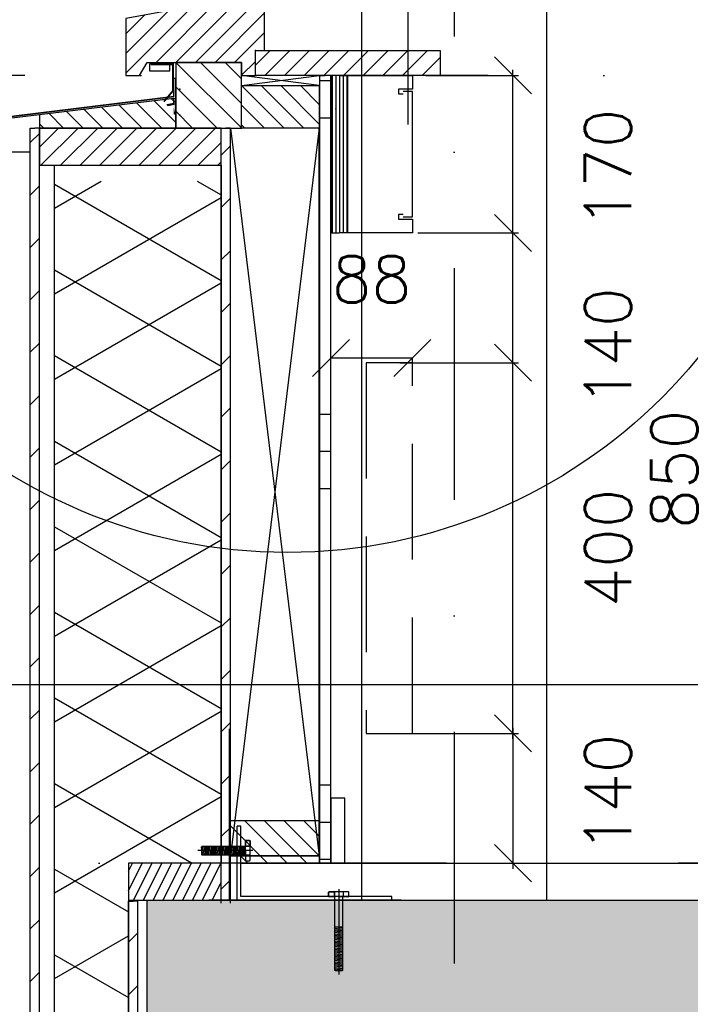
# Model space of a CAD drawing. Extents: x 0 to 259347, y 0 to 198427.
# Tile 19 of 54: x 115326 to 116051, y 102644 to 103706. Entities that reach past the tile are written whole.
import ezdxf

# ---------------------------------------------------------------- set-up
doc = ezdxf.new("R2010")
doc.units = 0
doc.header["$LTSCALE"] = 20
doc.header["$MEASUREMENT"] = 0
doc.header["$PDSIZE"] = -1
for name, pattern in [('DASHDOT', [25, 12.5, -6.25, 0, -6.25]), ('DD1', [2.66667, 1.66667, -0.5, 0, -0.5]), ('HIDDEN', [9.375, 6.25, -3.125])]:
    doc.linetypes.add(name, pattern=pattern)
doc.layers.get('0').update_dxf_attribs({"linetype": 'CONTINUOUS'})
doc.layers.get('DEFPOINTS').update_dxf_attribs({"linetype": 'CONTINUOUS'})
for name, color, linetype in [('_DETAILNUMMERS', 4, 'CONTINUOUS'), ('A--01A1_ACEER', 1, 'CONTINUOUS'), ('A--A21--_F-23-', 9, 'CONTINUOUS'), ('A--A23--_F--3-', 9, 'CONTINUOUS'), ('A--A25--_F--3-', 9, 'CONTINUOUS'), ('A--A30--_F--3-', 9, 'CONTINUOUS'), ('A--A35--_F--3-', 9, 'CONTINUOUS'), ('A--A35--_F-23-', 7, 'CONTINUOUS'), ('A--A42--_F-23-', 9, 'CONTINUOUS'), ('A--A42--_F123-', 9, 'CONTINUOUS'), ('A--L13D3_VLOEREN', 3, 'CONTINUOUS'), ('A--L21--', 3, 'CONTINUOUS'), ('A--L21--_F-23-', 4, 'CONTINUOUS'), ('A--L22--', 3, 'CONTINUOUS'), ('A--L22DC4_BINNENWAND', 4, 'HIDDEN'), ('A--L23--', 7, 'CONTINUOUS'), ('A--L23--_F--3-', 7, 'CONTINUOUS'), ('A--L25--', 7, 'CONTINUOUS'), ('A--L25--_F-23-', 7, 'CONTINUOUS'), ('A--L28D1_KONSTRUKTIES', 1, 'CONTINUOUS'), ('A--L30--', 7, 'CONTINUOUS'), ('A--L30--_F123-', 7, 'CONTINUOUS'), ('A--L31--', 2, 'CONTINUOUS'), ('A--L31--_F--3-', 7, 'CONTINUOUS'), ('A--L31D1_BUITENKOZIJN', 1, 'CONTINUOUS'), ('A--L35--', 7, 'CONTINUOUS'), ('A--L35--_F-23-', 7, 'CONTINUOUS'), ('A--L351-_F-23-', 7, 'CONTINUOUS'), ('A--L42--', 7, 'CONTINUOUS'), ('A--L42--_F--3-', 7, 'CONTINUOUS'), ('A--L42--_F-23-', 7, 'CONTINUOUS'), ('A--M$1A-_F123-', 1, 'CONTINUOUS'), ('A--T$1A-_F123_20', 1, 'CONTINUOUS'), ('STRAMIEN', 8, 'DD1'), ('X--LR---_CP', 7, 'CONTINUOUS')]:
    doc.layers.add(name, color=color, linetype=linetype)
doc.styles.add('ALFA-0_25', font='ROMANS')
doc.styles.add('HIEMSTRA', font='romans.shx')
doc.dimstyles.get("Standard").update_dxf_attribs({"dimscale": 40, "dimtxt": 2.5, "dimasz": 2, "dimexe": 0.3, "dimexo": 0.3, "dimgap": 2, "dimtad": 1, "dimdec": 0, "dimzin": 0, "dimdsep": 46, "dimtxsty": 'HIEMSTRA', "dimblk1": 'OBLIQUE', "dimblk2": 'OBLIQUE', "dimsah": 1, "dimcen": 0.09, "dimdle": 0.3, "dimclrd": 1, "dimclre": 1, "dimclrt": 3, "dimadec": 0, "dimazin": 0, "dimtfac": 1, "dimtdec": 4, "dimtix": 1, "dimtmove": 2, "dimatfit": 3, "dimldrblk": 'OBLIQUE', "dimfxl": 0, "dimtvp": 625, "dimtolj": 1, "dimtzin": 0, "dimarcsym": 0})
doc.dimstyles.new('STANDARD$0', dxfattribs={"dimscale": 50, "dimtxt": 2.5, "dimasz": 2, "dimexe": 2, "dimexo": 0, "dimgap": 2, "dimtad": 1, "dimdec": 0, "dimzin": 0, "dimdsep": 46, "dimtxsty": 'ALFA-0_25', "dimblk1": 'OBLIQUE', "dimblk2": 'OBLIQUE', "dimsah": 1, "dimcen": -3, "dimdle": 2, "dimclrd": 1, "dimclre": 1, "dimclrt": 2, "dimadec": 0, "dimazin": 0, "dimtfac": 0.666667, "dimtofl": 0, "dimtmove": 2, "dimatfit": 3, "dimldrblk": 'OBLIQUE', "dimfxl": 0, "dimtvp": 0.833333, "dimtolj": 1, "dimtzin": 0, "dimarcsym": 0})

# ---------------------------------------------------------------- blocks, each defined once
blk = doc.blocks.new('*U625')
at = {"layer": 'A--L23--_F--3-', "color": 2, "linetype": 'Continuous'}
blk.add_lwpolyline([(0, 0), (0, 20), (7890.2, 20), (7890.2, 0)], dxfattribs=at)
blk = doc.blocks.new('Q031612A')
at = {"layer": 'A--L35--_F-23-', "color": 1, "linetype": 'Continuous'}
for points in [[(0, 0), (0, 11), (-4.5, 11), (-5, 10.5), (-5, -10.5), (-4.5, -11), (0, -11), (0, -4.7), (-4.5, -4.7), (0, -4.7), (0, -11), (-4.5, -11), (-5, -10.5), (-5, -4.2), (-4.5, -4.7), (-5, -5.2)], [(-5, 4.4), (-4.5, 4.9), (-5, 5.4)], [(-4.5, 4.9), (0, 4.9), (0, -4.7)], [(1.7, 4.5), (0.6, -4.4)], [(0.6, 4.5), (0.6, -4.4)], [(3.2, 4.5), (2.1, -4.4)], [(4.7, 4.5), (3.6, -4.4)], [(6.2, 4.5), (5.1, -4.4)], [(7.7, 4.5), (6.6, -4.4)], [(9.2, 4.5), (8.1, -4.4)], [(10.7, 4.5), (9.6, -4.4)], [(12.3, 4.5), (11.2, -4.4)], [(13.8, 4.5), (12.7, -4.4)], [(15.3, 4.5), (14.2, -4.4)], [(16.8, 4.5), (15.7, -4.4)], [(18.3, 4.5), (17.2, -4.4)], [(19.8, 4.5), (18.7, -4.4)], [(21.3, 4.5), (20.2, -4.4)], [(22.8, 4.5), (21.7, -4.4)], [(24.3, 4.5), (23.2, -4.4)], [(25.9, 4.5), (24.8, -4.4)], [(27.4, 4.5), (26.3, -4.4)], [(28.9, 4.5), (27.8, -4.4)], [(30.4, 4.5), (29.3, -4.4)], [(31.9, 4.5), (30.8, -4.4)], [(33.4, 4.5), (32.3, -4.4)], [(34.9, 4.5), (33.8, -4.4)], [(36.4, 4.5), (35.3, -4.4)], [(37.9, 4.5), (36.8, -4.4)], [(39.5, 4.5), (38.4, -4.4)], [(41, 4.5), (39.9, -4.4)], [(42.5, 4.5), (41.4, -4.4)], [(44, 4.5), (42.9, -4.4)], [(45.5, 4.5), (44.4, -4.4)], [(47, 4.5), (45.9, -4.4)], [(47.6, -2.8), (47.5, -4.1)]]:
    blk.add_lwpolyline(points, dxfattribs=at)
blk.add_lwpolyline([(47.6, 4), (47.1, 4.5), (0, 4.5), (0, -4.4), (47.1, -4.4), (47.6, -3.9)], close=True, dxfattribs=at)
at = {"layer": 'A--L351-_F-23-', "color": 1, "linetype": 'DASHDOT'}
blk.add_lwpolyline([(-7.9, 0), (51.6, 0)], dxfattribs=at)
at = {"layer": 'X--LR---_CP', "color": 1, "linetype": 'DASHDOT'}
blk.add_point((0, 0), dxfattribs=at)
blk.add_point((0, 0), dxfattribs=at)
blk.add_point((0, 0), dxfattribs=at)
blk = doc.blocks.new('Q031612-')
at = {"layer": 'A--L35--_F-23-', "color": 1, "linetype": 'Continuous'}
for points in [[(0, 0), (0, 11), (-4.5, 11), (-5, 10.5), (-5, -10.5), (-4.5, -11), (0, -11), (0, -4.7), (-4.5, -4.7), (0, -4.7), (0, -11), (-4.5, -11), (-5, -10.5), (-5, -4.2), (-4.5, -4.7), (-5, -5.2)], [(-5, 4.4), (-4.5, 4.9), (-5, 5.4)], [(-4.5, 4.9), (0, 4.9), (0, -4.7)], [(34, 4.5), (32.9, -4.4)], [(33, 4.5), (33, -4.4)], [(35.6, 4.5), (34.5, -4.4)], [(37.1, 4.5), (36, -4.4)], [(38.6, 4.5), (37.5, -4.4)], [(40.1, 4.5), (39, -4.4)], [(41.6, 4.5), (40.5, -4.4)], [(43.1, 4.5), (42, -4.4)], [(44.6, 4.5), (43.5, -4.4)], [(46.1, 4.5), (45, -4.4)], [(47.6, 4.5), (46.5, -4.4)], [(49.2, 4.5), (48.1, -4.4)], [(50.7, 4.5), (49.6, -4.4)], [(52.2, 4.5), (51.1, -4.4)], [(53.7, 4.5), (52.6, -4.4)], [(55.2, 4.5), (54.1, -4.4)], [(56.7, 4.5), (55.6, -4.4)], [(58.2, 4.5), (57.1, -4.4)], [(59.7, 4.5), (58.6, -4.4)], [(61.3, 4.5), (60.2, -4.4)], [(62.8, 4.5), (61.7, -4.4)], [(64.3, 4.5), (63.2, -4.4)], [(65.8, 4.5), (64.7, -4.4)], [(67.3, 4.5), (66.2, -4.4)], [(68.8, 4.5), (67.7, -4.4)], [(70.3, 4.5), (69.2, -4.4)], [(71.8, 4.5), (70.7, -4.4)], [(73.3, 4.5), (72.2, -4.4)], [(74.9, 4.5), (73.8, -4.4)], [(76.4, 4.5), (75.3, -4.4)], [(77.9, 4.5), (76.8, -4.4)], [(79.4, 4.5), (78.3, -4.4)], [(80, -2.8), (79.8, -4.1)]]:
    blk.add_lwpolyline(points, dxfattribs=at)
blk.add_lwpolyline([(80, 4), (79.5, 4.5), (0, 4.5), (0, -4.4), (79.5, -4.4), (80, -3.9)], close=True, dxfattribs=at)
at = {"layer": 'A--L351-_F-23-', "color": 1, "linetype": 'DASHDOT'}
blk.add_lwpolyline([(-7.9, 0), (84, 0)], dxfattribs=at)
at = {"layer": 'X--LR---_CP', "color": 1, "linetype": 'DASHDOT'}
blk.add_point((0, 0), dxfattribs=at)
blk.add_point((0, 0), dxfattribs=at)
blk.add_point((0, 0), dxfattribs=at)
blk = doc.blocks.new('_OBLIQUE')
at = {"color": 0, "linetype": 'ByBlock'}
blk.add_line((-0.5, -0.5), (0.5, 0.5), dxfattribs=at)
blk = doc.blocks.new('*D258')
at = {"layer": 'A--M$1A-_F123-', "color": 1, "lineweight": -2}
for p, q in [((115827.6, 103335.9), (115864.9, 103335.9)), ((115858.9, 102929.9), (115858.9, 103341.9)), ((115736.9, 102935.9), (115864.9, 102935.9))]:
    blk.add_line(p, q, dxfattribs=at)
at = {"layer": 'DEFPOINTS', "color": 0}
for p in [(115821.6, 103335.9), (115858.9, 103335.9), (115730.9, 102935.9)]:
    blk.add_point(p, dxfattribs=at)
at = {"layer": 'A--M$1A-_F123-', "color": 1, "lineweight": -2, "xscale": 40, "yscale": 40, "zscale": 40}
for p, rotation in [((115858.9, 103335.9), 90), ((115858.9, 102935.9), 270)]:
    blk.add_blockref('_OBLIQUE', p, dxfattribs=dict(at, rotation=rotation))
at = {"layer": 'A--M$1A-_F123-', "color": 2, "insert": (115961.6, 103135.9), "char_height": 50, "attachment_point": 5, "rotation": 90, "style": 'HIEMSTRA'}
blk.add_mtext('\\A1;400', dxfattribs=at)
blk = doc.blocks.new('*D259')
at = {"layer": 'A--M$1A-_F123-', "color": 1, "lineweight": -2}
for p, q in [((115858.9, 102941.9), (115858.9, 102789.9)), ((115736.9, 102935.9), (115864.9, 102935.9)), ((115827.6, 102795.9), (115864.9, 102795.9))]:
    blk.add_line(p, q, dxfattribs=at)
at = {"layer": 'DEFPOINTS', "color": 0}
for p in [(115730.9, 102935.9), (115821.6, 102795.9), (115858.9, 102795.9)]:
    blk.add_point(p, dxfattribs=at)
at = {"layer": 'A--M$1A-_F123-', "color": 1, "lineweight": -2, "xscale": 40, "yscale": 40, "zscale": 40}
for p, rotation in [((115858.9, 102935.9), 90), ((115858.9, 102795.9), 270)]:
    blk.add_blockref('_OBLIQUE', p, dxfattribs=dict(at, rotation=rotation))
at = {"layer": 'A--M$1A-_F123-', "color": 2, "insert": (115961.6, 102871.4), "char_height": 50, "attachment_point": 5, "rotation": 90, "style": 'HIEMSTRA'}
blk.add_mtext('\\A1;140', dxfattribs=at)
blk = doc.blocks.new('*U620')
at = {"layer": 'A--A42--_F-23-', "linetype": 'Continuous'}
h = blk.add_hatch(dxfattribs=at)
h.set_pattern_fill('ALFALINE', color=256, scale=40, style=0)
h.set_pattern_definition([(45, (-115448.897, -101877.898), (-28.284271, 28.284271), [])])
h.paths.add_polyline_path([(0, 0), (-5, 0), (-5, 877), (0, 877), (5, 877), (5, 0)])
at = {"layer": 'A--L42--_F-23-', "color": 2, "linetype": 'Continuous'}
for points in [[(0, 0), (-5, 0), (-5, 877), (0, 877)], [(0, 0), (5, 0), (5, 877), (0, 877)]]:
    blk.add_lwpolyline(points, dxfattribs=at)
blk = doc.blocks.new('*D261')
at = {"layer": 'A--M$1A-_F123-', "color": 1, "lineweight": -2}
for p, q in [((116065, 103645.9), (116098.4, 103645.9)), ((116098.4, 102795.9), (116098.4, 103645.9)), ((116065, 102795.9), (116098.4, 102795.9))]:
    blk.add_line(p, q, dxfattribs=at)
at = {"layer": 'DEFPOINTS', "color": 0}
for p in [(116065, 103645.9), (116098.4, 103645.9), (116065, 102795.9)]:
    blk.add_point(p, dxfattribs=at)
at = {"layer": 'A--M$1A-_F123-', "color": 1, "lineweight": -2, "xscale": 40, "yscale": 40, "zscale": 40}
for p, rotation in [((116098.4, 103645.9), 90), ((116098.4, 102795.9), 270)]:
    blk.add_blockref('_OBLIQUE', p, dxfattribs=dict(at, rotation=rotation))
at = {"layer": 'A--M$1A-_F123-', "color": 2, "insert": (116033.4, 103220.9), "char_height": 50, "attachment_point": 5, "rotation": 90, "style": 'ALFA-0_25'}
blk.add_mtext('\\A1;850', dxfattribs=at)
blk = doc.blocks.new('*D262')
at = {"layer": 'A--M$1A-_F123-', "color": 1, "lineweight": -2}
for p, q in [((115858.9, 103469.9), (115858.9, 103651.9)), ((115764.9, 103645.9), (115864.9, 103645.9)), ((115760.6, 103475.9), (115864.9, 103475.9))]:
    blk.add_line(p, q, dxfattribs=at)
at = {"layer": 'DEFPOINTS', "color": 0}
for p in [(115758.9, 103645.9), (115858.9, 103645.9), (115754.6, 103475.9)]:
    blk.add_point(p, dxfattribs=at)
at = {"layer": 'A--M$1A-_F123-', "color": 1, "lineweight": -2, "xscale": 40, "yscale": 40, "zscale": 40}
for p, rotation in [((115858.9, 103645.9), 90), ((115858.9, 103475.9), 270)]:
    blk.add_blockref('_OBLIQUE', p, dxfattribs=dict(at, rotation=rotation))
at = {"layer": 'A--M$1A-_F123-', "color": 2, "insert": (115961.6, 103545.9), "char_height": 50, "attachment_point": 5, "rotation": 90, "style": 'HIEMSTRA'}
blk.add_mtext('\\A1;170', dxfattribs=at)
blk = doc.blocks.new('*D263')
at = {"layer": 'A--M$1A-_F123-', "color": 1, "lineweight": -2}
for p, q in [((115858.9, 103329.9), (115858.9, 103481.9)), ((115756.4, 103475.9), (115864.9, 103475.9)), ((115736.9, 103335.9), (115864.9, 103335.9))]:
    blk.add_line(p, q, dxfattribs=at)
at = {"layer": 'DEFPOINTS', "color": 0}
for p in [(115750.4, 103475.9), (115858.9, 103475.9), (115730.9, 103335.9)]:
    blk.add_point(p, dxfattribs=at)
at = {"layer": 'A--M$1A-_F123-', "color": 1, "lineweight": -2, "xscale": 40, "yscale": 40, "zscale": 40}
for p, rotation in [((115858.9, 103475.9), 90), ((115858.9, 103335.9), 270)]:
    blk.add_blockref('_OBLIQUE', p, dxfattribs=dict(at, rotation=rotation))
at = {"layer": 'A--M$1A-_F123-', "color": 2, "insert": (115961.6, 103352.9), "char_height": 50, "attachment_point": 5, "rotation": 90, "style": 'HIEMSTRA'}
blk.add_mtext('\\A1;140', dxfattribs=at)
blk = doc.blocks.new('NH40_196')
at = {"layer": 'A--A25--_F--3-'}
h = blk.add_hatch(dxfattribs=at)
h.set_pattern_fill('ALFALINE', color=256, scale=15, style=0, pattern_type=2)
h.set_pattern_definition([(45, (-6, 0), (-10.6066, 10.6066), [])])
h.paths.add_polyline_path([(0, 0), (0, 196), (40, 196), (40, 0)])
at = {"layer": 'A--L25--_F-23-', "color": 2, "linetype": 'Continuous'}
blk.add_lwpolyline([(0, 0), (0, 196), (40, 196), (40, 0)], close=True, dxfattribs=at)
at = {"layer": 'X--LR---_CP'}
for p in [(0, 0), (0, 0), (40, 0)]:
    blk.add_point(p, dxfattribs=at)
blk = doc.blocks.new('*U618')
at = {"layer": 'A--A42--_F-23-', "linetype": 'Continuous'}
h = blk.add_hatch(dxfattribs=at)
h.set_pattern_fill('ALFALINE', color=256, scale=40, style=0)
h.set_pattern_definition([(45, (-115548.897, -102755.898), (-28.284271, 28.284271), [])])
h.paths.add_polyline_path([(0, 0), (-5, 0), (-5, 833), (0, 833), (5, 833), (5, 0)])
at = {"layer": 'A--L42--_F-23-', "color": 2, "linetype": 'Continuous'}
for points in [[(0, 0), (-5, 0), (-5, 833), (0, 833)], [(0, 0), (5, 0), (5, 833), (0, 833)]]:
    blk.add_lwpolyline(points, dxfattribs=at)
blk = doc.blocks.new('*U617')
at = {"layer": 'A--A42--_F-23-', "linetype": 'Continuous'}
h = blk.add_hatch(dxfattribs=at)
h.set_pattern_fill('ALFALINE', color=256, scale=40, style=0)
h.set_pattern_definition([(45, (-115342.94, -101877.898), (-28.284271, 28.284271), [])])
h.paths.add_polyline_path([(0, 0), (-5, 0), (-5, 1711), (0, 1711), (5, 1711), (5, 0)])
at = {"layer": 'A--L42--_F-23-', "color": 2, "linetype": 'Continuous'}
for points in [[(0, 0), (-5, 0), (-5, 1711), (0, 1711)], [(0, 0), (5, 0), (5, 1711), (0, 1711)]]:
    blk.add_lwpolyline(points, dxfattribs=at)
blk = doc.blocks.new('*D315')
at = {"layer": 'A--M$1A-_F123-', "color": 1, "lineweight": -2}
for p, q in [((115827.6, 103335.9), (115864.9, 103335.9)), ((115858.9, 102929.9), (115858.9, 103341.9)), ((115736.9, 102935.9), (115864.9, 102935.9))]:
    blk.add_line(p, q, dxfattribs=at)
at = {"layer": 'DEFPOINTS', "color": 0}
for p in [(115821.6, 103335.9), (115858.9, 103335.9), (115730.9, 102935.9)]:
    blk.add_point(p, dxfattribs=at)
at = {"layer": 'A--M$1A-_F123-', "color": 1, "lineweight": -2, "xscale": 40, "yscale": 40, "zscale": 40}
for p, rotation in [((115858.9, 103335.9), 90), ((115858.9, 102935.9), 270)]:
    blk.add_blockref('_OBLIQUE', p, dxfattribs=dict(at, rotation=rotation))
at = {"layer": 'A--M$1A-_F123-', "color": 2, "insert": (115961.6, 103135.9), "char_height": 50, "attachment_point": 5, "rotation": 90, "style": 'HIEMSTRA'}
blk.add_mtext('\\A1;400', dxfattribs=at)
blk = doc.blocks.new('*D316')
at = {"layer": 'A--M$1A-_F123-', "color": 1, "lineweight": -2}
for p, q in [((115858.9, 102941.9), (115858.9, 102789.9)), ((115736.9, 102935.9), (115864.9, 102935.9)), ((115827.6, 102795.9), (115864.9, 102795.9))]:
    blk.add_line(p, q, dxfattribs=at)
at = {"layer": 'DEFPOINTS', "color": 0}
for p in [(115730.9, 102935.9), (115821.6, 102795.9), (115858.9, 102795.9)]:
    blk.add_point(p, dxfattribs=at)
at = {"layer": 'A--M$1A-_F123-', "color": 1, "lineweight": -2, "xscale": 40, "yscale": 40, "zscale": 40}
for p, rotation in [((115858.9, 102935.9), 90), ((115858.9, 102795.9), 270)]:
    blk.add_blockref('_OBLIQUE', p, dxfattribs=dict(at, rotation=rotation))
at = {"layer": 'A--M$1A-_F123-', "color": 2, "insert": (115961.6, 102871.4), "char_height": 50, "attachment_point": 5, "rotation": 90, "style": 'HIEMSTRA'}
blk.add_mtext('\\A1;140', dxfattribs=at)
blk = doc.blocks.new('Q020283-')
at = {"layer": 'A--A25--_F--3-'}
h = blk.add_hatch(dxfattribs=at)
h.set_pattern_fill('ALFALINE', color=256, scale=15, style=0, pattern_type=2)
h.set_pattern_definition([(45, (0, 0), (-10.6066, 10.6066), [])])
h.paths.add_polyline_path([(0, 0), (0, 96), (46, 96), (46, 0)])
at = {"layer": 'A--L25--_F-23-', "color": 2, "linetype": 'Continuous'}
blk.add_lwpolyline([(0, 0), (0, 96), (46, 96), (46, 0)], close=True, dxfattribs=at)
at = {"layer": 'X--LR---_CP'}
for p in [(0, 0), (0, 0), (46, 0)]:
    blk.add_point(p, dxfattribs=at)
blk = doc.blocks.new('KABELGOOT')
at = {"layer": 'A--L22DC4_BINNENWAND'}
for points in [[(60, -150), (55, -150), (55, -155), (70, -155), (70, -170), (0, -170), (0, 0), (70, 0), (70, -15), (55, -15), (55, -20), (60, -20)], [(60, -152.5), (70, -152.5), (70, -55), (70, -17.5), (60, -17.5)]]:
    blk.add_lwpolyline(points, dxfattribs=at)
at = {"layer": 'X--LR---_CP'}
blk.add_point((0, 0), dxfattribs=at)
blk = doc.blocks.new('*D325')
at = {"layer": 'A--M$1A-_F123-', "color": 1, "lineweight": -2}
for p, q in [((115662.4, 103335.9), (115662.4, 103340.9)), ((115750.4, 103340.9), (115662.4, 103340.9)), ((115750.4, 103335.9), (115750.4, 103340.9))]:
    blk.add_line(p, q, dxfattribs=at)
at = {"layer": 'DEFPOINTS', "color": 0}
for p in [(115662.4, 103340.9), (115662.4, 103335.9), (115750.4, 103335.9)]:
    blk.add_point(p, dxfattribs=at)
at = {"layer": 'A--M$1A-_F123-', "color": 1, "lineweight": -2, "xscale": 40, "yscale": 40, "zscale": 40, "rotation": 180}
blk.add_blockref('_OBLIQUE', (115662.4, 103340.9), dxfattribs=at)
at = {"layer": 'A--M$1A-_F123-', "color": 1, "lineweight": -2, "xscale": 40, "yscale": 40, "zscale": 40}
blk.add_blockref('_OBLIQUE', (115750.4, 103340.9), dxfattribs=at)
at = {"layer": 'A--M$1A-_F123-', "color": 2, "insert": (115706.4, 103425.9), "char_height": 50, "attachment_point": 5, "style": 'ALFA-0_25'}
blk.add_mtext('\\A1;88', dxfattribs=at)
blk = doc.blocks.new('KOZIJN_VD')
at = {"layer": 'A--A35--_F--3-'}
h = blk.add_hatch(dxfattribs=at)
h.set_pattern_fill('ALFALINE', color=256, scale=15, style=0, pattern_type=2)
h.set_pattern_definition([(45, (529.017, 234.006), (-10.6066, 10.6066), [])])
h.paths.add_polyline_path([(-31, 68), (-31, 54), (-140, 34.5), (-140, -27), (-125, -27), (-117, -13), (-15, -13), (-15, -27), (0, -27), (0, 3), (10, 3), (10, 68)])
h = blk.add_hatch(dxfattribs=at)
h.set_pattern_fill('ANSI31', color=256, scale=150, angle=90, style=0)
h.set_pattern_definition([(315, (-706.576, 570.178), (-13.25825, -13.25825), [])])
h.paths.add_polyline_path([(-15, -13), (-15, -84), (-86, -84), (-86, -84), (-86, -22.1)])
edge = h.paths.add_edge_path(flags=16)
edge.add_ellipse((-78.1, -37.2), major_axis=(-0.884, 0.884), ratio=1, start_angle=-45, end_angle=135)
edge.add_ellipse((-78.1, -37.2), major_axis=(0.884, 0.884), ratio=1, start_angle=225, end_angle=405)
h.paths.add_polyline_path([(-86, -22.1), (-86, -13), (-15, -13)])
at = {"layer": 'A--L31--_F--3-', "color": 2, "linetype": 'Continuous'}
for points in [[(-31, 68), (-31, 54), (-140, 34.5), (-140, -27), (-125, -27), (-117, -13), (-15, -13), (-15, -27), (0, -27), (0, 0), (10, 0), (10, 68)], [(-15, -84), (-15, -13), (-86, -13), (-86, -84)]]:
    blk.add_lwpolyline(points, close=True, dxfattribs=at)
at = {"layer": 'X--LR---_CP'}
blk.add_point((0, 0), dxfattribs=at)
blk = doc.blocks.new('*U588')
at = {"layer": 'A--A30--_F--3-', "linetype": 'Continuous'}
h = blk.add_hatch(dxfattribs=at)
h.set_pattern_fill('ALFALINE', color=256, scale=4, angle=405, style=0)
h.set_pattern_definition([(90, (0, 0), (-4, -1e-12), [])])
h.paths.add_polyline_path([(0, 0), (9, 0), (9, -170), (0, -170), (-9, -170), (-9, 0)])
at = {"layer": 'A--L30--_F123-', "color": 1, "linetype": 'Continuous'}
for points in [[(0, 0), (-9, 0), (-9, -170), (0, -170)], [(0, 0), (9, 0), (9, -170), (0, -170)]]:
    blk.add_lwpolyline(points, dxfattribs=at)
blk = doc.blocks.new('*U587')
at = {"layer": 'A--A42--_F123-', "linetype": 'Continuous'}
h = blk.add_hatch(dxfattribs=at)
h.set_pattern_fill('ALFAPLST', color=256, scale=400, style=0)
h.set_pattern_definition([(0, (0, 0), (0, 400), []), (0, (0, 40), (0, 400), []), (0, (0, 80), (0, 400), [])])
h.paths.add_polyline_path([(0, 0), (-6, 0), (-6, 850), (0, 850), (6, 850), (6, 0)])
at = {"layer": 'A--L42--_F--3-', "color": 3, "linetype": 'Continuous'}
for points in [[(0, 0), (-6, 0), (-6, 850), (0, 850)], [(0, 0), (6, 0), (6, 850), (0, 850)]]:
    blk.add_lwpolyline(points, dxfattribs=at)

msp = doc.modelspace()

# ---------------------------------------------------------------- hatches: boundary and pattern name
at = {"layer": 'A--A21--_F-23-'}
h = msp.add_hatch(dxfattribs=at)
h.set_pattern_fill('ALFAISO', color=256, scale=80, angle=270, style=0)
h.set_pattern_definition([(330, (-43333.87, -38), (40, 69.282032), []), (30, (-43333.87, -38), (-40, 69.282032), [])])
h.paths.add_polyline_path([(115543.9, 103531.8), (115363.9, 103531.8), (115363.9, 101877.9), (115443.9, 101877.9), (115443.9, 102795.9), (115543.9, 102795.9)])
at = {"layer": 'A--A23--_F--3-'}
h = msp.add_hatch(dxfattribs=at)
h.set_pattern_fill('ALFABET', color=256, scale=20, angle=1, style=0, pattern_type=2)
h.set_pattern_definition([(134, (192314.65, 7000), (86.32078, 83.359), []), (129, (192314.65, 7000), (-143.64922, -10.04493), [15, -165]), (184, (192314.65, 7000), (30.37155, 149.9312), [12, -132]), (78.5486, (192302.68, 6999.16), (-113.27778, 139.88618), [12.74804, -140.22842]), (132.8158, (192315.35, 7040), (-213.99344, -29.37358), [22.5, -247.5]), (82.3644, (192297.51, 7037.55), (-183.50393, 198.05632), [19.12206, -210.3426]), (187.8158, (192315.35, 7040), (-183.50378, 198.05647), [18, -198]), (158, (192295.18, 7030.34), (-120.76856, -78.42802), [15, -165]), (213, (192295.18, 7030.34), (-46.12453, 145.8572), [12, -132]), (107.5486, (192285.11, 7023.81), (-166.89315, 67.42906), [12.74804, -140.22842]), (141.5, (192314.65, 7000), (-1.26964, 66.611074), [0, -130.4, 0, -134, 0, -132.5]), (171.5, (192314.65, 7000), (-51.229207, 79.788568), [0, -76.4, 0, -127.4, 0, -50.5]), (211.5, (192359.24, 6999.22), (-106.826954, -2.64699), [0, -50, 0, -156, 0, -207]), (221.5, (192379.24, 6998.87), (-116.270055, 22.05355), [0, -65, 0, -103.6, 0, -147]), (221.5, (192379.24, 6998.87), (-116.270055, 22.05355), [0, -65, 0, -103.6, 0, -147])])
h.paths.add_polyline_path([(126719.6, 102505.9), (115463.9, 102505.9), (115463.9, 102755.9), (126719.6, 102755.9)])
at = {"layer": 'A--A25--_F--3-'}
h = msp.add_hatch(dxfattribs=at)
h.set_pattern_fill('ALFALINE', color=256, scale=15, angle=-90, style=0, pattern_type=2)
h.set_pattern_definition([(315, (115565.942, 103634.896), (10.6066, 10.6066), [])])
h.paths.add_polyline_path([(115565.9, 103634.9), (115649.9, 103634.9), (115649.9, 103588.9), (115565.9, 103588.9)])
h = msp.add_hatch(dxfattribs=at)
h.set_pattern_fill('ALFALINE', color=256, scale=15, style=0, pattern_type=2)
h.set_pattern_definition([(63.435, (115445.8965, 102854.899), (5.3033, -10.6066), [])])
h.paths.add_polyline_path([(115443.9, 102755.9), (115543.9, 102755.9), (115543.9, 102795.9), (115443.9, 102795.9)])
at = {"layer": 'A--A35--_F--3-'}
h = msp.add_hatch(dxfattribs=at)
h.set_pattern_fill('ALFALINE', color=256, scale=15, style=0)
h.set_pattern_definition([(45, (-43293.868, -1e-11), (-10.6066017, 10.6066017), [])])
h.paths.add_polyline_path([(115580.9, 103672.9), (115780.4, 103672.9), (115780.4, 103645.9), (115580.9, 103645.9)])
h = msp.add_hatch(dxfattribs=at)
h.set_pattern_fill('ALFALINE', color=256, scale=15, angle=90, style=0, pattern_type=2)
h.set_pattern_definition([(135, (0, 0), (-10.6066017, -10.6066017), [])])
h.paths.add_polyline_path([(115347.9, 103603.4), (115347.9, 103588.9), (115494.9, 103588.9), (115494.9, 103620.5), (115492.8, 103621)])

# ---------------------------------------------------------------- linework, layer by layer
at = {"linetype": 'Continuous'}
msp.add_line((115492.8, 103623), (115206.5, 103587.9), dxfattribs=at)
for p, q in [((115543.9, 102752.7), (115543.9, 102882.6)), ((115553.9, 102752.7), (115553.9, 102882.6))]:
    msp.add_line(p, q)
at = {"layer": '_DETAILNUMMERS'}
msp.add_circle((115615.6, 103703.5), 572.4, dxfattribs=at)
at = {"layer": 'A--01A1_ACEER'}
msp.add_line((115745.4, 103772.4), (115745.4, 103592.8), dxfattribs=at)
at = {"layer": 'A--A35--_F-23-', "color": 7}
for points in [[(115494.8, 103603), (115494.8, 103631), (115492.8, 103631)], [(115494.8, 103603), (115492.8, 103631), (115492.8, 103611)], [(115208, 103586.4), (115492.8, 103623), (115206.5, 103587.9)], [(115208, 103586.4), (115492.8, 103621), (115492.8, 103623)], [(115492.8, 103616), (115485.8, 103614.5), (115486.3, 103613)], [(115492.8, 103616), (115486.3, 103613), (115494.8, 103615)], [(115492.8, 103609), (115494.8, 103603), (115492.8, 103611)], [(115492.8, 103609), (115492.8, 103604), (115494.8, 103603)]]:
    msp.add_solid(points, dxfattribs=at)
at = {"layer": 'A--L13D3_VLOEREN'}
for p, q in [((115552.9, 102755.9), (115552.9, 102940.9)), ((115561.2, 102755.9), (115561.2, 102835.9)), ((115565.2, 102835.9), (115561.2, 102835.9)), ((115565.2, 102759.9), (115565.2, 102835.9)), ((115728.4, 102759.9), (115565.2, 102759.9)), ((115728.4, 102755.9), (115728.4, 102759.9)), ((115728.4, 102755.9), (115728.4, 102759.9)), ((115738.4, 102755.9), (115530.7, 102755.9))]:
    msp.add_line(p, q, dxfattribs=at)
at = {"layer": 'A--L21--'}
msp.add_lwpolyline([(115443.9, 101923.9), (115363.9, 101923.9), (115363.9, 103548.9), (115543.9, 103548.9), (115543.9, 102795.9), (115443.9, 102795.9), (115443.9, 102004.4)], close=True, dxfattribs=at)
at = {"layer": 'A--L21--_F-23-', "linetype": 'Continuous'}
msp.add_lwpolyline([(126719.6, 102505.9), (115463.9, 102505.9), (115463.9, 102755.9), (126719.6, 102755.9)], close=True, dxfattribs=at)
at = {"layer": 'A--L22DC4_BINNENWAND', "linetype": 'DD1', "const_width": 2}
msp.add_lwpolyline([(115468.1, 103657.9), (115492, 103657.9), (115492, 103629.3), (115482.1, 103617.6)], dxfattribs=at)
at = {"layer": 'A--L22DC4_BINNENWAND'}
msp.add_lwpolyline([(115750.4, 103335.9), (115700.4, 103335.9), (115700.4, 102935.9), (115750.4, 102935.9)], close=True, dxfattribs=at)
at = {"layer": 'A--L25--_F-23-', "color": 2, "linetype": 'Continuous'}
for p, q in [((115543.9, 102795.9), (115443.9, 102795.9)), ((115543.9, 102755.9), (115543.9, 102795.9)), ((115443.9, 102755.9), (115543.9, 102755.9))]:
    msp.add_line(p, q, dxfattribs=at)
for points in [[(115565.9, 103634.9), (115649.9, 103634.9), (115649.9, 103588.9), (115565.9, 103588.9)], [(115662.4, 102795.9), (115677.4, 102795.9), (115677.4, 102865.9), (115662.4, 102865.9)]]:
    msp.add_lwpolyline(points, close=True, dxfattribs=at)
at = {"layer": 'A--L28D1_KONSTRUKTIES'}
for p, q in [((115695.4, 105795.9), (115695.4, 102755.9)), ((115895.4, 105795.9), (115895.4, 102755.9))]:
    msp.add_line(p, q, dxfattribs=at)
at = {"layer": 'A--L31--'}
msp.add_line((115291.9, 103563.4), (115337.9, 103563.4), dxfattribs=at)
msp.add_lwpolyline([(115466.6, 103650.9), (115488.6, 103650.9), (115488.6, 103657.9), (115466.6, 103657.9)], close=True, dxfattribs=at)
at = {"layer": 'A--L31--_F--3-', "color": 2, "linetype": 'Continuous'}
for points in [[(115580.9, 103672.9), (115780.4, 103672.9), (115780.4, 103645.9), (115580.9, 103645.9)], [(115347.9, 103603.4), (115347.9, 103588.9), (115494.9, 103588.9), (115494.9, 103620.5), (115492.8, 103621)]]:
    msp.add_lwpolyline(points, close=True, dxfattribs=at)
at = {"layer": 'A--L31D1_BUITENKOZIJN'}
for points in [[(115565.9, 103634.9), (115649.9, 103645.9)], [(115649.9, 103634.9), (115565.9, 103645.9)]]:
    msp.add_lwpolyline(points, dxfattribs=at)
for points in [[(115553.9, 102803.9), (115553.9, 103588.9), (115649.9, 102803.9)], [(115649.9, 102803.9), (115649.9, 103588.9), (115553.9, 102803.9)]]:
    msp.add_lwpolyline(points, close=True, dxfattribs=at)
at = {"layer": 'A--L35--_F-23-', "color": 2, "linetype": 'Continuous'}
msp.add_lwpolyline([(115206.5, 103587.9), (115492.8, 103623), (115492.8, 103643), (115494.8, 103643), (115494.8, 103615), (115486.3, 103613), (115485.8, 103614.5), (115492.8, 103616), (115492.8, 103621), (115208, 103586.4)], dxfattribs=at)
at = {"layer": 'A--T$1A-_F123_20'}
msp.add_lwpolyline([(117261.7, 103754.5), (117261.7, 102988.4), (115255.1, 102988.4)], dxfattribs=at)
at = {"layer": 'STRAMIEN', "linetype": 'DASHDOT'}
for p, q in [((115795.4, 109939.1), (115795.4, 90598.6)), ((116832.3, 103645.9), (107648.3, 103645.9)), ((145793.2, 102795.9), (108470.4, 102795.9))]:
    msp.add_line(p, q, dxfattribs=at)
at = {"layer": 'X--LR---_CP'}
for p in [(115667.9, 103645.9), (115499.3, 103631), (115499.3, 103631), (115565.9, 103634.9), (115565.9, 103634.9), (115667.9, 103609.9), (115499.3, 103603), (115565.9, 103588.9)]:
    msp.add_point(p, dxfattribs=at)

# ---------------------------------------------------------------- block references
at = {"layer": 'A--L22--'}
msp.add_blockref('KABELGOOT', (115680.4, 103645.9), dxfattribs=at)
at = {"layer": 'A--L23--'}
msp.add_blockref('*U625', (115565.2, 102775.9), dxfattribs=at)
at = {"layer": 'A--L25--', "xscale": -1, "rotation": 270}
msp.add_blockref('NH40_196', (115347.9, 103548.9), dxfattribs=at)
at = {"layer": 'A--L25--', "rotation": 90}
msp.add_blockref('Q020283-', (115649.9, 102795.9), dxfattribs=at)
at = {"layer": 'A--L30--'}
msp.add_blockref('*U588', (115671.4, 103645.9), dxfattribs=at)
at = {"layer": 'A--L31--'}
msp.add_blockref('KOZIJN_VD', (115580.9, 103672.9), dxfattribs=at)
at = {"layer": 'A--L35--'}
for name, p, rotation in [('Q031612A', (115570.2, 102809.4), 180), ('Q031612-', (115670.9, 102759.9), 270)]:
    msp.add_blockref(name, p, dxfattribs=dict(at, rotation=rotation))
at = {"layer": 'A--L42--'}
for name, p in [('*U587', (115656.4, 102795.9)), ('*U617', (115342.9, 101877.9)), ('*U618', (115548.9, 102755.9)), ('*U620', (115448.9, 101877.9))]:
    msp.add_blockref(name, p, dxfattribs=at)

# ---------------------------------------------------------------- dimensions: what is measured, and where the dimension line sits
at = {"layer": 'A--M$1A-_F123-'}
for base, p1, p2, picture, middle in [((115858.9, 103645.9), (115754.6, 103475.9), (115758.9, 103645.9), '*D262', (115961.6, 103545.9)), ((115858.9, 103475.9), (115730.9, 103335.9), (115750.4, 103475.9), '*D263', (115961.6, 103352.9)), ((115858.9, 103335.9), (115730.9, 102935.9), (115821.6, 103335.9), '*D258', (115961.6, 103135.9)), ((115858.9, 103335.9), (115730.9, 102935.9), (115821.6, 103335.9), '*D315', (115961.6, 103135.9)), ((115858.9, 102795.9), (115730.9, 102935.9), (115821.6, 102795.9), '*D259', (115961.6, 102871.4)), ((115858.9, 102795.9), (115730.9, 102935.9), (115821.6, 102795.9), '*D316', (115961.6, 102871.4))]:
    dim = msp.add_linear_dim(base=base, p1=p1, p2=p2, angle=90, dimstyle='Standard', override={"dimscale": 20, "dimclrt": 2}, dxfattribs=at)
    dim.commit()
    dim.dimension.update_dxf_attribs({"geometry": picture, "text_midpoint": middle, "dimtype": 160})
dim = msp.add_linear_dim(base=(116098.4, 103645.9), p1=(116065, 102795.9), p2=(116065, 103645.9), angle=90, dimstyle='STANDARD$0', override={"dimscale": 20, "dimexe": 0, "dimexo": 0, "dimcen": 0, "dimdle": 0, "dimclrt": 2, "dimtfac": 0.75, "dimtvp": 1.5}, dxfattribs=at)
dim.commit()
dim.dimension.update_dxf_attribs({"geometry": '*D261', "text_midpoint": (116033.4, 103220.9)})
dim = msp.add_linear_dim(base=(115662.4, 103340.9), p1=(115750.4, 103335.9), p2=(115662.4, 103335.9), dimstyle='STANDARD$0', override={"dimscale": 20, "dimexe": 0, "dimcen": 0, "dimdle": 0, "dimtfac": 0.75, "dimtvp": 1.5}, dxfattribs=at)
dim.commit()
dim.dimension.update_dxf_attribs({"geometry": '*D325', "text_midpoint": (115706.4, 103425.9)})

doc.saveas('drawing.dxf')
